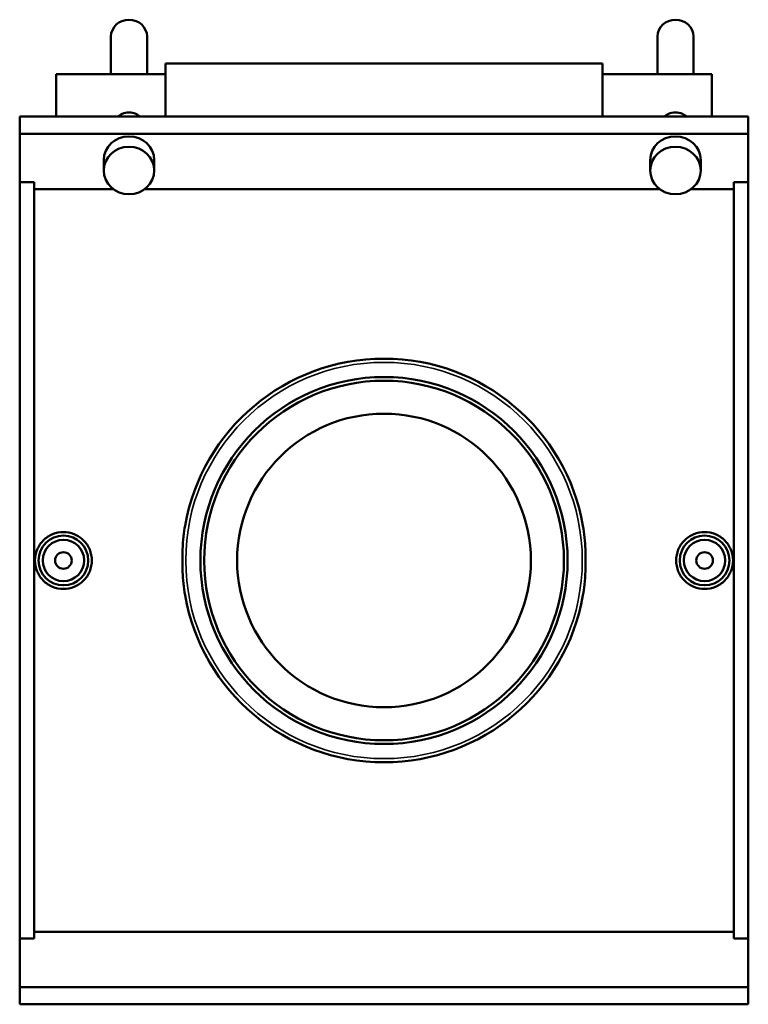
# Model space of a CAD drawing. Header units: inches. Extents: x -7.3 to 51.8, y 0.6 to 54.7.
# Tile 4 of 7: x 13.6 to 20.5, y 36.2 to 45.6. Entities that reach past the tile are written whole.
import ezdxf

# ---------------------------------------------------------------- set-up
doc = ezdxf.new("R2010")
doc.units = ezdxf.units.IN
doc.header["$MEASUREMENT"] = 0
doc.layers.add('Visible (ANSI)', color=7, linetype='Continuous', lineweight=50)
doc.layers.add('Visible Narrow (ANSI)', color=7, linetype='Continuous', lineweight=35)

msp = doc.modelspace()

# ---------------------------------------------------------------- linework, layer by layer
at = {"layer": 'Visible (ANSI)'}
for p, q in [((14.4396, 45.0733), (14.4396, 45.431)), ((14.7831, 45.0733), (14.7831, 45.431)), ((19.6371, 45.0733), (19.6371, 45.431)), ((19.9806, 45.0733), (19.9806, 45.431)), ((14.9579, 45.1763), (14.9579, 44.6696)), ((14.9579, 45.1763), (19.1159, 45.1763)), ((19.1159, 44.6696), (19.1159, 45.1763)), ((13.9184, 45.0733), (13.9184, 44.6696)), ((13.9184, 45.0733), (14.9579, 45.0733)), ((19.1159, 45.0733), (20.1554, 45.0733)), ((20.1554, 44.6696), (20.1554, 45.0733)), ((13.5719, 44.5051), (13.5719, 44.6696)), ((13.5719, 44.6696), (20.5019, 44.6696)), ((20.5019, 44.5051), (20.5019, 44.6696)), ((13.5719, 44.0446), (13.5719, 44.5051)), ((13.5719, 44.5051), (20.5019, 44.5051)), ((20.5019, 44.0446), (20.5019, 44.5051)), ((14.3709, 44.2561), (14.3709, 44.1574)), ((14.8518, 44.2561), (14.8518, 44.1574)), ((19.5684, 44.2561), (19.5684, 44.1574)), ((20.0493, 44.2561), (20.0493, 44.1574)), ((13.5719, 36.8467), (13.5719, 44.0446)), ((13.5719, 44.0446), (13.7105, 44.0446)), ((13.7105, 36.8467), (13.7105, 44.0446)), ((20.3633, 44.0446), (20.5019, 44.0446)), ((20.3633, 44.0446), (20.3633, 36.8467)), ((20.5019, 44.0446), (20.5019, 36.8467)), ((14.463, 43.9796), (13.7105, 43.9796)), ((19.6605, 43.9796), (14.7597, 43.9796)), ((20.3633, 43.9796), (19.9572, 43.9796)), ((13.5719, 36.8467), (13.5719, 36.3862)), ((13.7105, 36.8467), (13.5719, 36.8467)), ((13.7105, 36.9117), (20.3633, 36.9117)), ((20.5019, 36.8467), (20.3633, 36.8467)), ((20.5019, 36.8467), (20.5019, 36.3862)), ((13.5719, 36.3862), (20.5019, 36.3862)), ((13.5719, 36.3862), (13.5719, 36.2217)), ((20.5019, 36.3862), (20.5019, 36.2217)), ((13.5719, 36.2217), (20.5019, 36.2217))]:
    msp.add_line(p, q, dxfattribs=at)
for centre, radius in [((17.0369, 40.4456), 1.7461), ((17.0369, 40.4456), 1.7111), ((17.0369, 40.4456), 1.3969), ((13.9877, 40.4456), 0.2362), ((20.0861, 40.4456), 0.2362), ((13.9877, 40.4456), 0.1969), ((20.0861, 40.4456), 0.1969), ((13.9877, 40.4456), 0.0787), ((20.0861, 40.4456), 0.0787)]:
    msp.add_circle(centre, radius, dxfattribs=at)
for start, end in [(9.88063, 170.11937), (189.88063, 350.11937)]:
    msp.add_arc((17.0369, 40.4456), 1.9207, start, end, dxfattribs=at)
for centre, major_axis in [((14.6114, 45.431), (-0.1718, 0)), ((19.8089, 45.431), (-0.1718, 0)), ((14.6114, 44.2561), (-0.2405, 0)), ((19.8089, 44.2561), (-0.2405, 0))]:
    msp.add_ellipse(centre, major_axis=major_axis, ratio=0.939693, start_param=3.141593, end_param=6.283185, dxfattribs=at)
for centre in [(14.6114, 44.1574), (19.8089, 44.1574)]:
    msp.add_ellipse(centre, major_axis=(-0.2405, 0), ratio=0.939693, dxfattribs=at)
for points, knots in [([(14.5044, 44.6696), (14.5165, 44.6799), (14.5304, 44.689), (14.5664, 44.7055), (14.5895, 44.7105), (14.6114, 44.7105)], [2.3813951, 2.3813951, 2.3813951, 2.3813951, 2.4992005, 2.4992005, 2.6660675, 2.6660675, 2.6660675, 2.6660675]), ([(14.6114, 44.7105), (14.6333, 44.7105), (14.6563, 44.7055), (14.6923, 44.689), (14.7062, 44.6799), (14.7183, 44.6696)], [0, 0, 0, 0, 0.1668669, 0.1668669, 0.2846723, 0.2846723, 0.2846723, 0.2846723]), ([(19.7019, 44.6696), (19.714, 44.6799), (19.7279, 44.689), (19.7639, 44.7055), (19.787, 44.7105), (19.8089, 44.7105)], [2.3813951, 2.3813951, 2.3813951, 2.3813951, 2.4992005, 2.4992005, 2.6660675, 2.6660675, 2.6660675, 2.6660675]), ([(19.8089, 44.7105), (19.8308, 44.7105), (19.8538, 44.7055), (19.8898, 44.689), (19.9037, 44.6799), (19.9158, 44.6696)], [0, 0, 0, 0, 0.1668669, 0.1668669, 0.2846723, 0.2846723, 0.2846723, 0.2846723]), ([(15.1447, 40.1161), (15.1319, 40.1891), (15.1248, 40.2642), (15.1205, 40.3585), (15.1198, 40.3788), (15.1192, 40.4099), (15.1191, 40.4207), (15.119, 40.4405), (15.119, 40.4495), (15.1191, 40.4691), (15.1192, 40.4797), (15.1198, 40.5098), (15.1204, 40.5293), (15.1231, 40.5909), (15.1261, 40.6334), (15.1346, 40.7114), (15.1394, 40.7447), (15.1447, 40.7752)], [0.401443, 0.401443, 0.401443, 0.401443, 0.765894, 0.765894, 0.865944, 0.865944, 0.919078, 0.919078, 0.963245, 0.963245, 1.015489, 1.015489, 1.11126, 1.11126, 1.319338, 1.319338, 1.497806, 1.497806, 1.497806, 1.497806]), ([(18.929, 40.7752), (18.9418, 40.7022), (18.9489, 40.6271), (18.9532, 40.5328), (18.9539, 40.5125), (18.9545, 40.4814), (18.9546, 40.4705), (18.9547, 40.4508), (18.9547, 40.4418), (18.9546, 40.4222), (18.9545, 40.4116), (18.9539, 40.3815), (18.9533, 40.362), (18.9506, 40.3004), (18.9476, 40.2579), (18.9391, 40.1799), (18.9343, 40.1466), (18.929, 40.1161)], [0.401443, 0.401443, 0.401443, 0.401443, 0.765894, 0.765894, 0.865944, 0.865944, 0.919078, 0.919078, 0.963245, 0.963245, 1.015489, 1.015489, 1.11126, 1.11126, 1.319338, 1.319338, 1.497806, 1.497806, 1.497806, 1.497806]), ([(13.9877, 40.1748), (13.9537, 40.1748), (13.9174, 40.1816), (13.8508, 40.2093), (13.8204, 40.2302), (13.7724, 40.2783), (13.7516, 40.3087), (13.7241, 40.3754), (13.7173, 40.4117), (13.7173, 40.4796), (13.7241, 40.5159), (13.7516, 40.5826), (13.7724, 40.613), (13.8204, 40.6611), (13.8508, 40.682), (13.9174, 40.7097), (13.9537, 40.7165), (14.0216, 40.7165), (14.0579, 40.7097), (14.1245, 40.682), (14.1549, 40.6611), (14.2029, 40.613), (14.2237, 40.5826), (14.2512, 40.5159), (14.258, 40.4796), (14.258, 40.4117), (14.2512, 40.3754), (14.2237, 40.3087), (14.2029, 40.2783), (14.1549, 40.2302), (14.1245, 40.2093), (14.0579, 40.1816), (14.0216, 40.1748), (13.9877, 40.1748)], [0, 0, 0, 0, 0.259032, 0.259032, 0.518064, 0.518064, 0.77699, 0.77699, 1.035916, 1.035916, 1.294842, 1.294842, 1.553768, 1.553768, 1.8128, 1.8128, 2.071832, 2.071832, 2.330864, 2.330864, 2.589896, 2.589896, 2.848822, 2.848822, 3.107748, 3.107748, 3.366674, 3.366674, 3.6256, 3.6256, 3.884632, 3.884632, 4.143664, 4.143664, 4.143664, 4.143664]), ([(20.0861, 40.1748), (20.0521, 40.1748), (20.0158, 40.1816), (19.9492, 40.2093), (19.9188, 40.2302), (19.8708, 40.2783), (19.85, 40.3087), (19.8225, 40.3754), (19.8157, 40.4117), (19.8157, 40.4796), (19.8225, 40.5159), (19.85, 40.5826), (19.8708, 40.613), (19.9188, 40.6611), (19.9492, 40.682), (20.0158, 40.7097), (20.0521, 40.7165), (20.12, 40.7165), (20.1563, 40.7097), (20.2229, 40.682), (20.2533, 40.6611), (20.3013, 40.613), (20.3221, 40.5826), (20.3496, 40.5159), (20.3564, 40.4796), (20.3564, 40.4117), (20.3496, 40.3754), (20.3221, 40.3087), (20.3013, 40.2783), (20.2533, 40.2302), (20.2229, 40.2093), (20.1563, 40.1816), (20.12, 40.1748), (20.0861, 40.1748)], [0, 0, 0, 0, 0.259032, 0.259032, 0.518064, 0.518064, 0.77699, 0.77699, 1.035916, 1.035916, 1.294842, 1.294842, 1.553768, 1.553768, 1.8128, 1.8128, 2.071832, 2.071832, 2.330864, 2.330864, 2.589896, 2.589896, 2.848822, 2.848822, 3.107748, 3.107748, 3.366674, 3.366674, 3.6256, 3.6256, 3.884632, 3.884632, 4.143664, 4.143664, 4.143664, 4.143664])]:
    msp.add_open_spline(points, degree=3, knots=knots, dxfattribs=at)
at = {"layer": 'Visible Narrow (ANSI)'}
msp.add_circle((17.0369, 40.4456), 1.8857, dxfattribs=at)

doc.saveas('drawing.dxf')
